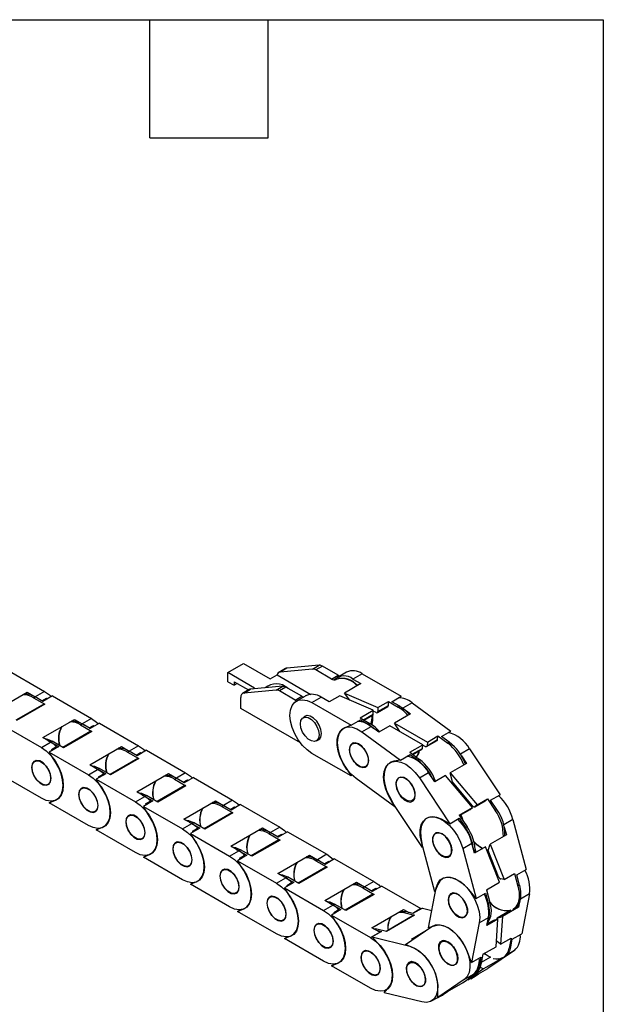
# Model space of a CAD drawing. Header units: millimetres. Extents: x 10 to 410, y 10 to 314.
# Tile 5 of 5: x 353 to 410, y 219 to 314. Entities that reach past the tile are written whole.
import ezdxf

# ---------------------------------------------------------------- set-up
doc = ezdxf.new("R2010")
doc.units = ezdxf.units.MM
doc.header["$LTSCALE"] = 1.5
doc.layers.add('TEXT', color=140, linetype='Continuous', lineweight=25)

msp = doc.modelspace()

# ---------------------------------------------------------------- linework, layer by layer
for p, q in [((351.796, 251.593), (355.577, 249.411)), ((373.299, 251.226), (374.814, 252.101)), ((375.876, 249.739), (373.299, 251.226)), ((373.299, 250.352), (373.299, 251.226)), ((374.814, 252.101), (377.392, 250.613)), ((378.871, 251.615), (378.235, 251.247)), ((378.996, 251.653), (378.36, 251.286)), ((381.489, 251.566), (378.36, 251.286)), ((382.126, 251.933), (378.996, 251.653)), ((381.489, 251.566), (382.126, 251.933)), ((382.429, 251.852), (381.792, 251.485)), ((383.323, 250.601), (381.792, 251.485)), ((383.959, 250.969), (382.429, 251.852)), ((384.77, 251.271), (383.876, 250.754)), ((373.299, 250.352), (373.905, 250.002)), ((373.905, 250.352), (375.294, 249.55)), ((373.905, 250.352), (373.905, 250.002)), ((377.392, 250.613), (378.073, 251.007)), ((378.073, 251.007), (381.329, 249.128)), ((383.323, 250.601), (383.959, 250.969)), ((383.715, 250.639), (383.549, 250.543)), ((383.777, 250.574), (383.747, 250.556)), ((386.27, 251.122), (385.376, 250.606)), ((385.376, 250.606), (386.14, 250.165)), ((386.27, 251.122), (390.051, 248.939)), ((350.858, 247.569), (353.919, 249.336)), ((353.919, 249.336), (354.683, 248.895)), ((355.577, 249.411), (354.683, 248.895)), ((374.208, 250.177), (373.905, 250.002)), ((375.356, 249.585), (374.719, 249.218)), ((374.845, 249.257), (375.481, 249.624)), ((377.974, 249.536), (374.845, 249.257)), ((378.61, 249.904), (375.481, 249.624)), ((375.714, 249.645), (375.876, 249.739)), ((377.974, 249.536), (378.61, 249.904)), ((378.913, 249.823), (378.277, 249.455)), ((379.807, 248.572), (378.277, 249.455)), ((380.444, 248.939), (378.913, 249.823)), ((386.14, 250.165), (384.567, 249.256)), ((354.517, 248.798), (354.668, 248.886)), ((354.517, 248.798), (355.608, 248.168)), ((355.433, 248.444), (354.668, 248.886)), ((355.335, 248.501), (355.768, 248.751)), ((355.394, 248.466), (355.768, 248.751)), ((356.342, 248.969), (355.433, 248.444)), ((355.768, 248.751), (355.843, 248.681)), ((356.342, 248.969), (360.123, 246.786)), ((374.542, 247.762), (374.542, 248.825)), ((379.807, 248.572), (380.444, 248.939)), ((380.815, 248.988), (379.921, 248.471)), ((381.421, 248.323), (382.315, 248.839)), ((383.079, 248.398), (382.315, 248.839)), ((384.118, 248.997), (383.079, 248.398)), ((387.345, 247.593), (384.118, 248.997)), ((384.567, 249.256), (387.794, 247.852)), ((385.087, 248.576), (384.567, 249.256)), ((387.794, 247.852), (388.803, 248.435)), ((388.803, 248.05), (388.803, 248.435)), ((388.803, 248.435), (389.755, 247.886)), ((389.141, 248.414), (390.051, 248.939)), ((389.906, 247.973), (389.141, 248.414)), ((355.501, 248.179), (352.817, 246.63)), ((355.608, 248.168), (352.88, 246.594)), ((380.303, 244.436), (374.542, 247.762)), ((381.421, 248.323), (385.202, 246.14)), ((386.076, 246.86), (387.345, 247.593)), ((387.345, 247.208), (387.345, 247.593)), ((387.621, 247.368), (387.345, 247.488)), ((387.743, 247.366), (388.759, 247.952)), ((387.794, 247.467), (388.803, 248.05)), ((387.794, 247.852), (387.794, 247.467)), ((389.906, 247.973), (389.755, 247.886)), ((391.093, 248.317), (390.199, 247.8)), ((390.199, 247.8), (390.957, 247.247)), ((391.093, 248.317), (394.841, 245.581)), ((355.404, 244.945), (358.464, 246.712)), ((358.464, 246.712), (359.229, 246.27)), ((360.123, 246.786), (359.229, 246.27)), ((380.923, 247.07), (380.566, 246.864)), ((385.202, 246.14), (386.111, 246.665)), ((386.076, 246.86), (387.027, 246.311)), ((386.111, 246.665), (386.876, 246.224)), ((386.409, 246.668), (387.345, 247.208)), ((386.472, 246.632), (387.295, 247.107)), ((390.957, 247.247), (389.383, 246.339)), ((351.493, 246.17), (355.274, 243.987)), ((360.046, 245.555), (357.363, 244.006)), ((360.153, 245.544), (357.426, 243.97)), ((359.062, 246.174), (359.214, 246.262)), ((359.062, 246.174), (360.153, 245.544)), ((359.979, 245.82), (359.214, 246.262)), ((359.881, 245.877), (360.314, 246.127)), ((359.94, 245.842), (360.314, 246.127)), ((360.888, 246.345), (359.979, 245.82)), ((360.314, 246.127), (360.389, 246.057)), ((360.888, 246.345), (364.669, 244.162)), ((385.202, 246.14), (384.592, 245.885)), ((386.244, 245.517), (387.138, 246.033)), ((386.244, 245.517), (389.993, 242.782)), ((387.027, 246.311), (386.876, 246.224)), ((387.896, 245.48), (387.138, 246.033)), ((388.935, 246.08), (387.896, 245.48)), ((392.138, 244.263), (388.935, 246.08)), ((389.383, 246.339), (392.586, 244.521)), ((389.914, 245.524), (389.383, 246.339)), ((393.932, 245.056), (394.841, 245.581)), ((356.168, 244.503), (355.404, 244.945)), ((355.93, 244.641), (356.183, 244.512)), ((356.183, 244.512), (356.335, 244.6)), ((357.426, 243.97), (356.335, 244.6)), ((381.851, 244.637), (382.208, 244.843)), ((392.495, 244.087), (393.509, 244.672)), ((392.543, 244.165), (393.552, 244.748)), ((392.586, 244.521), (393.595, 245.104)), ((393.552, 244.748), (393.595, 245.104)), ((393.595, 245.104), (394.539, 244.416)), ((394.69, 244.503), (393.932, 245.056)), ((355.274, 243.987), (356.168, 244.503)), ((356.948, 244.071), (356.039, 243.546)), ((356.183, 244.512), (356.948, 244.071)), ((356.253, 243.782), (356.753, 244.071)), ((356.307, 243.732), (356.253, 243.782)), ((356.753, 244.071), (356.307, 243.732)), ((359.949, 242.321), (363.01, 244.088)), ((363.01, 244.088), (363.775, 243.646)), ((363.608, 243.55), (363.76, 243.637)), ((364.524, 243.196), (363.76, 243.637)), ((364.669, 244.162), (363.775, 243.646)), ((365.433, 243.721), (364.524, 243.196)), ((365.433, 243.721), (369.214, 241.538)), ((385.468, 244.446), (385.324, 244.363)), ((390.868, 243.53), (392.138, 244.263)), ((391.121, 243.345), (392.094, 243.906)), ((391.161, 243.316), (392.047, 243.828)), ((392.094, 243.906), (392.138, 244.263)), ((392.351, 244.1), (392.133, 244.224)), ((392.586, 244.521), (392.543, 244.165)), ((394.69, 244.503), (394.539, 244.416)), ((396.651, 243.86), (395.762, 243.347)), ((396.651, 243.86), (399.597, 239.422)), ((354.776, 242.735), (354.632, 242.651)), ((356.649, 242.587), (356.039, 243.546)), ((356.039, 243.546), (359.82, 241.363)), ((364.592, 242.931), (361.909, 241.382)), ((364.699, 242.92), (361.972, 241.346)), ((363.608, 243.55), (364.699, 242.92)), ((364.427, 243.252), (364.86, 243.502)), ((364.486, 243.218), (364.86, 243.502)), ((364.86, 243.502), (364.934, 243.433)), ((385.202, 241.241), (381.421, 243.424)), ((389.993, 242.782), (389.319, 242.661)), ((389.993, 242.782), (390.902, 243.307)), ((390.868, 243.53), (391.811, 242.841)), ((390.902, 243.307), (391.66, 242.754)), ((391.811, 242.841), (391.66, 242.754)), ((395.87, 243.174), (396.353, 242.446)), ((359.82, 241.363), (360.714, 241.879)), ((360.714, 241.879), (359.949, 242.321)), ((360.476, 242.017), (360.729, 241.888)), ((360.729, 241.888), (360.881, 241.975)), ((360.729, 241.888), (361.494, 241.447)), ((361.972, 241.346), (360.881, 241.975)), ((384.592, 242.2), (385.202, 241.241)), ((386.609, 242.136), (386.754, 242.219)), ((389.133, 242.61), (388.973, 242.518)), ((396.353, 242.446), (394.779, 241.538)), ((355.274, 239.088), (351.493, 241.271)), ((361.494, 241.447), (360.585, 240.922)), ((361.195, 239.962), (360.585, 240.922)), ((360.585, 240.922), (364.366, 238.739)), ((360.799, 241.158), (361.299, 241.447)), ((360.873, 241.088), (360.799, 241.158)), ((361.299, 241.447), (360.853, 241.108)), ((364.495, 239.696), (367.556, 241.463)), ((367.556, 241.463), (368.32, 241.022)), ((368.154, 240.926), (368.305, 241.013)), ((368.154, 240.926), (369.245, 240.296)), ((369.07, 240.572), (368.305, 241.013)), ((369.214, 241.538), (368.32, 241.022)), ((368.972, 240.628), (369.405, 240.878)), ((369.032, 240.594), (369.405, 240.878)), ((369.979, 241.097), (369.07, 240.572)), ((369.405, 240.878), (369.48, 240.809)), ((369.979, 241.097), (373.76, 238.914)), ((385.307, 241.302), (385.202, 241.241)), ((389.437, 238.245), (385.689, 240.981)), ((391.802, 241.061), (392.696, 241.577)), ((391.802, 241.061), (394.748, 236.623)), ((393.292, 240.68), (392.696, 241.577)), ((394.331, 241.279), (393.292, 240.68)), ((396.933, 238.188), (394.331, 241.279)), ((394.779, 241.538), (397.382, 238.447)), ((394.993, 240.663), (394.779, 241.538)), ((355.917, 240.424), (356.062, 240.508)), ((359.322, 240.111), (359.177, 240.027)), ((369.138, 240.307), (366.455, 238.758)), ((369.245, 240.296), (366.517, 238.721)), ((396.938, 238.352), (394.993, 240.663)), ((356.039, 238.647), (356.649, 238.902)), ((364.366, 238.739), (365.26, 239.255)), ((365.26, 239.255), (364.495, 239.696)), ((365.022, 239.392), (365.275, 239.264)), ((365.275, 239.264), (365.426, 239.351)), ((365.275, 239.264), (366.039, 238.822)), ((366.517, 238.721), (365.426, 239.351)), ((369.041, 237.072), (372.101, 238.839)), ((372.101, 238.839), (372.866, 238.398)), ((373.76, 238.914), (372.866, 238.398)), ((388.901, 239.249), (389.437, 238.245)), ((391.116, 238.847), (391.305, 238.956)), ((395.869, 239.621), (395.761, 239.549)), ((395.779, 239.559), (395.875, 239.615)), ((395.787, 239.55), (395.876, 239.614)), ((397.162, 238.26), (398.171, 238.842)), ((397.173, 238.268), (398.182, 238.85)), ((397.382, 238.447), (398.391, 239.03)), ((398.171, 238.842), (398.182, 238.85)), ((398.182, 238.85), (398.391, 239.03)), ((398.391, 239.03), (399.132, 237.913)), ((398.688, 238.898), (399.597, 239.422)), ((399.284, 238), (398.688, 238.898)), ((356.039, 238.647), (356.308, 238.802)), ((359.82, 236.464), (356.039, 238.647)), ((360.463, 237.8), (360.607, 237.884)), ((366.039, 238.822), (365.13, 238.298)), ((365.74, 237.338), (365.13, 238.298)), ((365.13, 238.298), (368.911, 236.115)), ((365.344, 238.534), (365.844, 238.823)), ((365.399, 238.484), (365.344, 238.534)), ((365.844, 238.823), (365.399, 238.484)), ((372.699, 238.302), (372.851, 238.389)), ((372.699, 238.302), (373.79, 237.672)), ((373.616, 237.948), (372.851, 238.389)), ((373.518, 238.004), (373.951, 238.254)), ((373.577, 237.97), (373.951, 238.254)), ((374.525, 238.472), (373.616, 237.948)), ((373.951, 238.254), (374.026, 238.184)), ((374.525, 238.472), (378.306, 236.29)), ((392.089, 234.341), (389.143, 238.779)), ((389.48, 238.27), (389.437, 238.245)), ((395.663, 237.455), (396.933, 238.188)), ((395.691, 237.413), (396.724, 238.009)), ((395.692, 237.412), (396.713, 238.001)), ((396.724, 238.009), (396.933, 238.188)), ((397.382, 238.447), (397.173, 238.268)), ((399.284, 238), (399.132, 237.913)), ((363.868, 237.486), (363.723, 237.403)), ((369.805, 236.631), (369.041, 237.072)), ((373.683, 237.682), (371, 236.134)), ((373.79, 237.672), (371.063, 236.097)), ((394.748, 236.623), (393.943, 237.057)), ((394.748, 236.623), (395.657, 237.148)), ((395.657, 237.148), (396.253, 236.251)), ((395.663, 237.455), (396.405, 236.338)), ((395.912, 237.08), (395.98, 237.119)), ((400.839, 237.042), (399.952, 236.53)), ((400.839, 237.042), (402.125, 232.194)), ((360.585, 236.022), (361.195, 236.277)), ((360.585, 236.022), (360.853, 236.178)), ((364.366, 233.84), (360.585, 236.022)), ((368.911, 236.115), (369.805, 236.631)), ((369.567, 236.768), (369.821, 236.64)), ((370.585, 236.198), (369.676, 235.673)), ((369.821, 236.64), (369.972, 236.727)), ((369.821, 236.64), (370.585, 236.198)), ((369.89, 235.91), (370.39, 236.198)), ((370.39, 236.198), (369.944, 235.859)), ((371.063, 236.097), (369.972, 236.727)), ((373.586, 234.448), (376.647, 236.215)), ((376.647, 236.215), (377.412, 235.774)), ((378.306, 236.29), (377.412, 235.774)), ((396.405, 236.338), (396.253, 236.251)), ((400.006, 236.297), (400.205, 235.545)), ((365.008, 235.176), (365.153, 235.259)), ((370.286, 234.714), (369.676, 235.673)), ((369.676, 235.673), (373.457, 233.491)), ((369.965, 235.84), (369.89, 235.91)), ((378.229, 235.058), (375.546, 233.509)), ((378.336, 235.048), (375.609, 233.473)), ((377.245, 235.677), (377.397, 235.765)), ((377.245, 235.677), (378.336, 235.048)), ((378.161, 235.323), (377.397, 235.765)), ((378.064, 235.38), (378.497, 235.63)), ((378.123, 235.346), (378.497, 235.63)), ((379.07, 235.848), (378.161, 235.323)), ((378.497, 235.63), (378.571, 235.56)), ((379.07, 235.848), (382.851, 233.666)), ((391.943, 235.34), (392.089, 234.341)), ((393.464, 235.752), (393.372, 235.698)), ((400.205, 235.545), (398.632, 234.637)), ((368.413, 234.862), (368.269, 234.779)), ((374.351, 234.007), (373.586, 234.448)), ((374.113, 234.144), (374.366, 234.015)), ((374.366, 234.015), (374.518, 234.103)), ((375.609, 233.473), (374.518, 234.103)), ((393.287, 230.031), (392.001, 234.879)), ((392.136, 234.369), (392.089, 234.341)), ((395.99, 234.243), (396.884, 234.759)), ((395.99, 234.243), (397.276, 229.395)), ((397.144, 233.778), (396.884, 234.759)), ((398.183, 234.378), (397.144, 233.778)), ((399.543, 230.98), (398.183, 234.378)), ((398.455, 234.064), (398.292, 234.106)), ((398.297, 234.093), (398.453, 234.055)), ((398.446, 234.034), (398.632, 234.637)), ((398.632, 234.637), (399.992, 231.238)), ((365.13, 233.398), (365.74, 233.653)), ((365.13, 233.398), (365.399, 233.553)), ((368.911, 231.216), (365.13, 233.398)), ((373.457, 233.491), (374.351, 234.007)), ((375.131, 233.574), (374.222, 233.049)), ((374.366, 234.015), (375.131, 233.574)), ((374.436, 233.286), (374.936, 233.574)), ((374.49, 233.235), (374.436, 233.286)), ((374.936, 233.574), (374.49, 233.235)), ((378.132, 231.824), (381.193, 233.591)), ((381.193, 233.591), (381.957, 233.149)), ((381.791, 233.053), (381.942, 233.141)), ((382.707, 232.699), (381.942, 233.141)), ((382.851, 233.666), (381.957, 233.149)), ((383.616, 233.224), (382.707, 232.699)), ((383.616, 233.224), (387.397, 231.041)), ((394.657, 233.471), (394.8, 233.554)), ((399.463, 231.493), (398.446, 234.034)), ((369.554, 232.552), (369.699, 232.635)), ((372.959, 232.238), (372.814, 232.155)), ((374.832, 232.09), (374.222, 233.049)), ((374.222, 233.049), (378.003, 230.866)), ((382.775, 232.434), (380.092, 230.885)), ((382.882, 232.423), (380.154, 230.849)), ((381.791, 233.053), (382.882, 232.423)), ((382.609, 232.756), (383.042, 233.006)), ((382.669, 232.721), (383.042, 233.006)), ((383.042, 233.006), (383.117, 232.936)), ((401.216, 231.669), (402.125, 232.194)), ((378.003, 230.866), (378.897, 231.383)), ((378.897, 231.383), (378.132, 231.824)), ((378.659, 231.52), (378.912, 231.391)), ((378.912, 231.391), (379.063, 231.479)), ((378.912, 231.391), (379.677, 230.95)), ((380.154, 230.849), (379.063, 231.479)), ((399.992, 231.238), (399.678, 231.288)), ((399.992, 231.238), (401.001, 231.821)), ((401.001, 231.821), (401.325, 230.601)), ((401.476, 230.688), (401.216, 231.669)), ((369.676, 230.774), (370.286, 231.029)), ((369.676, 230.774), (369.945, 230.929)), ((373.457, 228.591), (369.676, 230.774)), ((379.677, 230.95), (378.767, 230.425)), ((379.378, 229.466), (378.767, 230.425)), ((378.767, 230.425), (382.548, 228.242)), ((378.981, 230.661), (379.481, 230.95)), ((379.056, 230.592), (378.981, 230.661)), ((379.481, 230.95), (379.036, 230.611)), ((382.678, 229.2), (385.739, 230.967)), ((385.739, 230.967), (386.503, 230.525)), ((386.336, 230.429), (386.488, 230.517)), ((386.336, 230.429), (387.427, 229.799)), ((387.253, 230.075), (386.488, 230.517)), ((387.397, 231.041), (386.503, 230.525)), ((387.155, 230.132), (387.588, 230.381)), ((387.214, 230.097), (387.588, 230.381)), ((388.162, 230.6), (387.253, 230.075)), ((387.588, 230.381), (387.663, 230.312)), ((388.162, 230.6), (391.943, 228.417)), ((392.683, 226.569), (393.43, 230.417)), ((393.574, 230.735), (393.287, 230.031)), ((398.273, 230.246), (399.543, 230.98)), ((401.476, 230.688), (401.325, 230.601)), ((374.1, 229.928), (374.245, 230.011)), ((377.505, 229.614), (377.36, 229.53)), ((387.32, 229.81), (384.637, 228.261)), ((387.427, 229.799), (384.7, 228.225)), ((393.364, 230.076), (393.287, 230.031)), ((395.052, 229.934), (394.899, 229.846)), ((397.276, 229.395), (396.574, 230.256)), ((397.276, 229.395), (398.186, 229.919)), ((398.186, 229.919), (398.446, 228.939)), ((398.273, 230.246), (398.597, 229.026)), ((402.438, 229.847), (401.565, 229.342)), ((402.438, 229.847), (401.69, 225.998)), ((374.222, 228.15), (374.832, 228.405)), ((382.548, 228.242), (383.442, 228.758)), ((383.442, 228.758), (382.678, 229.2)), ((383.204, 228.896), (383.458, 228.767)), ((383.458, 228.767), (383.609, 228.855)), ((383.458, 228.767), (384.222, 228.326)), ((384.7, 228.225), (383.609, 228.855)), ((391.943, 228.417), (391.154, 227.962)), ((392.093, 228.479), (391.184, 227.954)), ((392.093, 228.479), (393.01, 228.253)), ((398.597, 229.026), (398.446, 228.939)), ((401.393, 228.552), (399.819, 227.644)), ((401.393, 228.552), (401.023, 228.434)), ((401.493, 229.068), (401.393, 228.552)), ((374.222, 228.15), (374.49, 228.305)), ((378.003, 225.967), (374.222, 228.15)), ((384.222, 228.326), (383.313, 227.801)), ((383.923, 226.841), (383.313, 227.801)), ((383.313, 227.801), (387.094, 225.618)), ((383.527, 228.037), (384.027, 228.326)), ((383.602, 227.968), (383.527, 228.037)), ((384.027, 228.326), (383.581, 227.987)), ((387.223, 226.576), (390.284, 228.343)), ((391.281, 227.783), (388.581, 226.224)), ((391.346, 227.789), (388.619, 226.215)), ((390.284, 228.343), (390.788, 228.052)), ((390.297, 228.048), (390.449, 228.135)), ((390.297, 228.048), (391.346, 227.789)), ((391.184, 227.954), (390.449, 228.135)), ((396.185, 227.619), (396.264, 227.664)), ((397.589, 227.047), (398.483, 227.563)), ((398.332, 226.785), (398.483, 227.563)), ((399.304, 227.366), (399.312, 227.502)), ((400.64, 228.268), (399.312, 227.502)), ((399.312, 227.502), (399.819, 227.644)), ((399.819, 227.644), (399.657, 224.994)), ((400.59, 228.253), (400.64, 228.268)), ((378.646, 227.303), (378.79, 227.387)), ((382.05, 226.99), (381.906, 226.906)), ((387.988, 226.134), (387.223, 226.576)), ((387.331, 226.514), (387.57, 226.473)), ((387.486, 226.424), (387.57, 226.473)), ((388.619, 226.215), (387.57, 226.473)), ((390.452, 224.963), (393.016, 226.691)), ((393.319, 226.772), (392.683, 226.569)), ((397.589, 227.047), (396.841, 223.199)), ((399.371, 227.385), (398.332, 226.785)), ((398.365, 226.955), (398.863, 227.243)), ((399.371, 227.385), (398.863, 227.243)), ((399.209, 224.735), (399.371, 227.385)), ((378.767, 225.526), (379.378, 225.781)), ((378.767, 225.526), (379.036, 225.681)), ((382.548, 223.343), (378.767, 225.526)), ((387.094, 225.618), (387.988, 226.134)), ((388.154, 226.205), (387.244, 225.68)), ((387.976, 224.868), (387.244, 225.68)), ((387.244, 225.68), (390.879, 224.785)), ((387.652, 226.328), (388.154, 226.205)), ((391.038, 225.482), (392.326, 226.226)), ((399.657, 224.994), (400.666, 225.576)), ((400.666, 225.576), (400.478, 224.608)), ((400.781, 225.473), (401.69, 225.998)), ((383.191, 224.679), (383.336, 224.763)), ((391.252, 224.607), (390.452, 224.963)), ((391.173, 225.449), (391.038, 225.482)), ((394.164, 225.333), (393.968, 225.219)), ((394.144, 225.333), (394.133, 225.315)), ((397.939, 224.002), (399.209, 224.735)), ((399.657, 224.994), (399.331, 225.258)), ((400.63, 224.695), (400.478, 224.608)), ((400.63, 224.695), (400.781, 225.473)), ((386.596, 224.366), (386.451, 224.282)), ((396.841, 223.199), (396.447, 224.238)), ((396.841, 223.199), (397.751, 223.724)), ((397.751, 223.724), (397.599, 222.946)), ((397.939, 224.002), (397.751, 223.033)), ((398.666, 223.734), (397.789, 223.228)), ((400.983, 224.368), (398.419, 222.639)), ((398.604, 223.762), (398.666, 223.734)), ((399.754, 223.626), (399.57, 223.502)), ((399.899, 223.695), (400.05, 223.782)), ((400.983, 224.368), (400.277, 223.96)), ((383.313, 222.902), (383.923, 223.157)), ((383.313, 222.902), (383.582, 223.057)), ((387.094, 220.719), (383.313, 222.902)), ((391.074, 223.295), (390.85, 223.166)), ((391.032, 223.296), (391.011, 223.259)), ((397.751, 223.033), (397.599, 222.946)), ((397.681, 222.773), (397.997, 222.594)), ((399.57, 223.502), (397.997, 222.594)), ((399.57, 223.502), (399.445, 223.558)), ((387.737, 222.055), (387.882, 222.139)), ((396.027, 221.271), (397.548, 222.335)), ((396.134, 221.569), (397.028, 222.085)), ((397.997, 222.594), (396.476, 221.53)), ((396.476, 221.53), (397.485, 222.113)), ((397.548, 222.335), (396.51, 221.735)), ((396.51, 221.735), (397.028, 222.085)), ((396.78, 221.641), (396.932, 221.728)), ((397.485, 222.113), (396.839, 221.678)), ((396.991, 221.765), (396.839, 221.678)), ((396.991, 221.765), (396.932, 221.728)), ((396.991, 221.765), (397.509, 222.115)), ((397.02, 222.033), (397.171, 222.12)), ((397.548, 222.335), (397.469, 222.38)), ((397.509, 222.115), (398.419, 222.639)), ((388.414, 220.295), (388.855, 220.818)), ((396.134, 221.569), (393.57, 219.84)), ((393.57, 219.84), (393.597, 220.754)), ((394.757, 220.538), (396.027, 221.271)), ((396.476, 221.53), (396.452, 221.568)), ((392.048, 219.401), (388.414, 220.295)), ((388.594, 220.57), (388.696, 220.629)), ((392.964, 219.495), (393.57, 219.845)), ((393.57, 219.84), (394.479, 220.365)), ((393.96, 220.016), (393.617, 219.868)), ((393.901, 219.979), (394.053, 220.066)), ((394.479, 220.365), (393.96, 220.016)), ((394.112, 220.103), (393.96, 220.016)), ((394.112, 220.103), (394.053, 220.066)), ((394.757, 220.538), (394.112, 220.103))]:
    msp.add_line(p, q)
at = {"flags": 128}
for points in [[(378.996, 251.653), (378.931, 251.641), (378.871, 251.615)], [(355.577, 249.411), (356.049, 249.077), (356.237, 248.908)], [(381.421, 243.424), (380.949, 243.758), (380.5, 244.198), (380.098, 244.722), (379.762, 245.303), (379.51, 245.914), (379.353, 246.522), (379.299, 247.098), (379.353, 247.612), (379.51, 248.039), (379.762, 248.358), (380.098, 248.552), (380.5, 248.612), (380.949, 248.534), (381.421, 248.323)], [(389.668, 248.11), (389.926, 247.979), (390.199, 247.8)], [(389.906, 247.973), (390.402, 247.619), (390.842, 247.181)], [(360.123, 246.786), (360.595, 246.453), (360.783, 246.284)], [(382.118, 245.226), (382.063, 244.899), (381.905, 244.674), (381.663, 244.579), (381.367, 244.626), (381.051, 244.808), (380.754, 245.104), (380.512, 245.478), (380.354, 245.885), (380.3, 246.276), (380.354, 246.603), (380.512, 246.828), (380.754, 246.922), (381.051, 246.876), (381.367, 246.694), (381.663, 246.398), (381.905, 246.024), (382.063, 245.617), (382.118, 245.226)], [(381.919, 244.676), (382.135, 244.77), (382.296, 245), (382.353, 245.335), (382.296, 245.736), (382.135, 246.153), (381.887, 246.536), (381.583, 246.84), (381.259, 247.026), (380.955, 247.074), (380.707, 246.977), (380.633, 246.903)], [(385.689, 240.981), (385.228, 241.379), (384.804, 241.871), (384.438, 242.433), (384.149, 243.035), (383.951, 243.648), (383.854, 244.241), (383.863, 244.784), (383.978, 245.25), (384.192, 245.616), (384.495, 245.863), (384.872, 245.979), (385.304, 245.959), (385.769, 245.802), (386.244, 245.517)], [(384.592, 245.885), (384.283, 245.683), (384.052, 245.368), (383.909, 244.956), (383.86, 244.465), (383.909, 243.918), (384.052, 243.341), (384.283, 242.759), (384.592, 242.2)], [(386.876, 246.224), (387.371, 245.87), (387.417, 245.83)], [(355.511, 244.883), (355.863, 244.811), (356.335, 244.6)], [(355.274, 243.987), (355.746, 243.653), (356.195, 243.213), (356.597, 242.689), (356.933, 242.108), (357.186, 241.497), (357.342, 240.889), (357.396, 240.313), (357.342, 239.799), (357.186, 239.371), (356.933, 239.053), (356.597, 238.859), (356.195, 238.799), (355.746, 238.877), (355.274, 239.088)], [(364.669, 244.162), (365.141, 243.828), (365.328, 243.66)], [(385.043, 243.923), (385.057, 243.542), (385.18, 243.125), (385.399, 242.723), (385.686, 242.385), (386.007, 242.151), (386.323, 242.049), (386.596, 242.092), (386.793, 242.275), (386.89, 242.575), (386.876, 242.956), (386.753, 243.373), (386.534, 243.775), (386.247, 244.113), (385.926, 244.347), (385.61, 244.449), (385.337, 244.406), (385.14, 244.223), (385.043, 243.923)], [(386.876, 242.724), (386.821, 242.397), (386.663, 242.172), (386.421, 242.078), (386.124, 242.124), (385.809, 242.306), (385.512, 242.602), (385.27, 242.976), (385.112, 243.383), (385.057, 243.774), (385.112, 244.101), (385.27, 244.326), (385.512, 244.421), (385.809, 244.374), (386.124, 244.192), (386.421, 243.896), (386.663, 243.522), (386.821, 243.115), (386.876, 242.724)], [(356.206, 241), (356.15, 241.4), (355.988, 241.817), (355.74, 242.201), (355.436, 242.504), (355.112, 242.691), (354.808, 242.739), (354.56, 242.641), (354.399, 242.411), (354.342, 242.076), (354.399, 241.675), (354.56, 241.258), (354.808, 240.875), (355.112, 240.571), (355.436, 240.385), (355.74, 240.337), (355.988, 240.434), (356.15, 240.664), (356.206, 241)], [(354.365, 242.063), (354.42, 242.39), (354.578, 242.615), (354.82, 242.709), (355.116, 242.663), (355.432, 242.48), (355.729, 242.184), (355.971, 241.81), (356.129, 241.404), (356.183, 241.013), (356.129, 240.685), (355.971, 240.461), (355.729, 240.366), (355.432, 240.413), (355.116, 240.595), (354.82, 240.891), (354.578, 241.265), (354.42, 241.672), (354.365, 242.063)], [(389.143, 238.779), (388.808, 239.361), (388.557, 239.972), (388.402, 240.58), (388.351, 241.155), (388.406, 241.668), (388.565, 242.093), (388.82, 242.409), (389.157, 242.601), (389.56, 242.658), (390.009, 242.578), (390.482, 242.364), (390.953, 242.028), (391.401, 241.586), (391.802, 241.061)], [(389.319, 242.661), (388.97, 242.532), (388.69, 242.284), (388.492, 241.929), (388.385, 241.484), (388.374, 240.969), (388.46, 240.407), (388.638, 239.825), (388.901, 239.249)], [(356.649, 238.902), (356.958, 239.104), (357.189, 239.419), (357.332, 239.831), (357.38, 240.322), (357.332, 240.868), (357.189, 241.446), (356.958, 242.027), (356.649, 242.587)], [(360.056, 242.259), (360.409, 242.187), (360.881, 241.975)], [(359.82, 241.363), (360.292, 241.029), (360.74, 240.589), (361.143, 240.065), (361.479, 239.483), (361.731, 238.873), (361.888, 238.265), (361.941, 237.689), (361.888, 237.175), (361.731, 236.747), (361.479, 236.429), (361.143, 236.235), (360.74, 236.175), (360.292, 236.253), (359.82, 236.464)], [(369.214, 241.538), (369.686, 241.204), (369.874, 241.036)], [(389.746, 241.014), (389.59, 240.776), (389.541, 240.435), (389.604, 240.033), (389.771, 239.616), (390.023, 239.236), (390.33, 238.939), (390.653, 238.76), (390.955, 238.721), (391.199, 238.826), (391.355, 239.064), (391.404, 239.404), (391.341, 239.807), (391.174, 240.224), (390.922, 240.603), (390.615, 240.901), (390.292, 241.08), (389.99, 241.119), (389.746, 241.014)], [(391.374, 239.303), (391.279, 239.01), (391.087, 238.832), (390.821, 238.79), (390.512, 238.889), (390.199, 239.117), (389.919, 239.448), (389.706, 239.84), (389.585, 240.246), (389.572, 240.618), (389.667, 240.911), (389.859, 241.089), (390.125, 241.131), (390.434, 241.032), (390.747, 240.804), (391.027, 240.474), (391.24, 240.082), (391.361, 239.675), (391.374, 239.303)], [(360.752, 238.376), (360.696, 238.776), (360.534, 239.193), (360.286, 239.576), (359.982, 239.88), (359.658, 240.067), (359.354, 240.114), (359.106, 240.017), (358.944, 239.787), (358.888, 239.451), (358.944, 239.051), (359.106, 238.634), (359.354, 238.251), (359.658, 237.947), (359.982, 237.76), (360.286, 237.713), (360.534, 237.81), (360.696, 238.04), (360.752, 238.376)], [(358.911, 239.438), (358.966, 239.766), (359.124, 239.99), (359.365, 240.085), (359.662, 240.039), (359.978, 239.856), (360.275, 239.56), (360.516, 239.186), (360.674, 238.779), (360.729, 238.389), (360.674, 238.061), (360.516, 237.837), (360.275, 237.742), (359.978, 237.788), (359.662, 237.971), (359.365, 238.267), (359.124, 238.641), (358.966, 239.048), (358.911, 239.438)], [(361.195, 236.277), (361.503, 236.48), (361.735, 236.795), (361.878, 237.207), (361.926, 237.698), (361.878, 238.244), (361.735, 238.822), (361.503, 239.403), (361.195, 239.962)], [(364.602, 239.635), (364.954, 239.562), (365.426, 239.351)], [(373.76, 238.914), (374.232, 238.58), (374.42, 238.412)], [(364.366, 238.739), (364.838, 238.405), (365.286, 237.965), (365.688, 237.441), (366.024, 236.859), (366.277, 236.249), (366.434, 235.641), (366.487, 235.065), (366.434, 234.55), (366.277, 234.123), (366.024, 233.805), (365.688, 233.611), (365.286, 233.551), (364.838, 233.629), (364.366, 233.84)], [(365.298, 235.751), (365.241, 236.152), (365.08, 236.569), (364.832, 236.952), (364.527, 237.256), (364.204, 237.442), (363.9, 237.49), (363.652, 237.393), (363.49, 237.163), (363.434, 236.827), (363.49, 236.427), (363.652, 236.01), (363.9, 235.626), (364.204, 235.323), (364.527, 235.136), (364.832, 235.088), (365.08, 235.186), (365.241, 235.416), (365.298, 235.751)], [(363.457, 236.814), (363.511, 237.142), (363.669, 237.366), (363.911, 237.461), (364.208, 237.414), (364.524, 237.232), (364.82, 236.936), (365.062, 236.562), (365.22, 236.155), (365.275, 235.765), (365.22, 235.437), (365.062, 235.212), (364.82, 235.118), (364.524, 235.164), (364.208, 235.347), (363.911, 235.643), (363.669, 236.017), (363.511, 236.423), (363.457, 236.814)], [(365.74, 233.653), (366.049, 233.856), (366.28, 234.171), (366.423, 234.583), (366.472, 235.073), (366.423, 235.62), (366.28, 236.197), (366.049, 236.779), (365.74, 237.338)], [(369.148, 237.01), (369.5, 236.938), (369.972, 236.727)], [(392.001, 234.879), (391.89, 235.477), (391.885, 236.028), (391.986, 236.506), (392.187, 236.886), (392.48, 237.15), (392.848, 237.284), (393.274, 237.281), (393.736, 237.142), (394.211, 236.874), (394.675, 236.489), (395.105, 236.008), (395.48, 235.455), (395.78, 234.856), (395.99, 234.243)], [(393.943, 237.057), (393.496, 237.241), (393.073, 237.304), (392.693, 237.241), (392.373, 237.057), (392.129, 236.758), (391.972, 236.36), (391.909, 235.88), (391.943, 235.34)], [(395.98, 237.119), (395.846, 237.439), (395.824, 237.487)], [(368.911, 236.115), (369.383, 235.781), (369.832, 235.341), (370.234, 234.817), (370.57, 234.235), (370.823, 233.625), (370.979, 233.016), (371.033, 232.441), (370.979, 231.926), (370.823, 231.499), (370.57, 231.18), (370.234, 230.986), (369.832, 230.927), (369.383, 231.004), (368.911, 231.216)], [(378.306, 236.29), (378.778, 235.956), (378.965, 235.788)], [(393.678, 235.756), (393.398, 235.732), (393.189, 235.566), (393.078, 235.28), (393.077, 234.906), (393.187, 234.491), (393.395, 234.085), (393.675, 233.736), (393.994, 233.486), (394.312, 233.366), (394.593, 233.39), (394.801, 233.556), (394.913, 233.843), (394.913, 234.216), (394.803, 234.631), (394.596, 235.037), (394.316, 235.387), (393.997, 235.636), (393.678, 235.756)], [(394.723, 233.518), (394.485, 233.415), (394.191, 233.453), (393.875, 233.628), (393.576, 233.918), (393.33, 234.289), (393.167, 234.695), (393.105, 235.088), (393.154, 235.42), (393.306, 235.652), (393.544, 235.755), (393.838, 235.717), (394.154, 235.542), (394.453, 235.252), (394.699, 234.881), (394.862, 234.475), (394.923, 234.082), (394.875, 233.749), (394.723, 233.518)], [(369.843, 233.127), (369.787, 233.528), (369.625, 233.945), (369.377, 234.328), (369.073, 234.632), (368.75, 234.818), (368.445, 234.866), (368.198, 234.769), (368.036, 234.539), (367.979, 234.203), (368.036, 233.803), (368.198, 233.386), (368.445, 233.002), (368.75, 232.699), (369.073, 232.512), (369.377, 232.464), (369.625, 232.561), (369.787, 232.792), (369.843, 233.127)], [(368.002, 234.19), (368.057, 234.517), (368.215, 234.742), (368.457, 234.837), (368.753, 234.79), (369.069, 234.608), (369.366, 234.312), (369.608, 233.938), (369.766, 233.531), (369.821, 233.14), (369.766, 232.813), (369.608, 232.588), (369.366, 232.494), (369.069, 232.54), (368.753, 232.722), (368.457, 233.018), (368.215, 233.392), (368.057, 233.799), (368.002, 234.19)], [(370.286, 231.029), (370.595, 231.232), (370.826, 231.546), (370.969, 231.959), (371.018, 232.449), (370.969, 232.996), (370.826, 233.573), (370.595, 234.155), (370.286, 234.714)], [(373.694, 234.386), (374.046, 234.314), (374.518, 234.103)], [(397.291, 233.863), (397.252, 234.019), (397.182, 234.27)], [(373.457, 233.491), (373.929, 233.157), (374.377, 232.717), (374.78, 232.193), (375.116, 231.611), (375.368, 231.001), (375.525, 230.392), (375.578, 229.816), (375.525, 229.302), (375.368, 228.875), (375.116, 228.556), (374.78, 228.362), (374.377, 228.303), (373.929, 228.38), (373.457, 228.591)], [(382.851, 233.666), (383.324, 233.332), (383.511, 233.163)], [(374.389, 230.503), (374.333, 230.904), (374.171, 231.321), (373.923, 231.704), (373.619, 232.007), (373.295, 232.194), (372.991, 232.242), (372.743, 232.145), (372.581, 231.915), (372.525, 231.579), (372.581, 231.178), (372.743, 230.761), (372.991, 230.378), (373.295, 230.075), (373.619, 229.888), (373.923, 229.84), (374.171, 229.937), (374.333, 230.167), (374.389, 230.503)], [(372.548, 231.566), (372.603, 231.893), (372.761, 232.118), (373.002, 232.213), (373.299, 232.166), (373.615, 231.984), (373.912, 231.688), (374.153, 231.314), (374.311, 230.907), (374.366, 230.516), (374.311, 230.189), (374.153, 229.964), (373.912, 229.869), (373.615, 229.916), (373.299, 230.098), (373.002, 230.394), (372.761, 230.768), (372.603, 231.175), (372.548, 231.566)], [(374.832, 228.405), (375.14, 228.608), (375.372, 228.922), (375.515, 229.334), (375.563, 229.825), (375.515, 230.372), (375.372, 230.949), (375.14, 231.531), (374.832, 232.09)], [(378.239, 231.762), (378.591, 231.69), (379.063, 231.479)], [(393.43, 230.417), (393.576, 230.855), (393.818, 231.187), (394.146, 231.396), (394.541, 231.471), (394.986, 231.409), (395.456, 231.212), (395.929, 230.891), (396.382, 230.462), (396.79, 229.946), (397.134, 229.37), (397.397, 228.761), (397.565, 228.151), (397.631, 227.57), (397.589, 227.047)], [(396.574, 230.256), (396.159, 230.701), (395.716, 231.056), (395.264, 231.303), (394.825, 231.433), (394.419, 231.438), (394.065, 231.319), (393.779, 231.081), (393.574, 230.735)], [(378.003, 230.866), (378.475, 230.533), (378.923, 230.093), (379.325, 229.569), (379.661, 228.987), (379.914, 228.376), (380.071, 227.768), (380.124, 227.192), (380.071, 226.678), (379.914, 226.251), (379.661, 225.932), (379.325, 225.738), (378.923, 225.678), (378.475, 225.756), (378.003, 225.967)], [(387.397, 231.041), (387.869, 230.707), (388.057, 230.539)], [(401.325, 230.601), (401.435, 230.004), (401.44, 229.452), (401.339, 228.974), (401.138, 228.594), (400.845, 228.33), (400.83, 228.321)], [(401.476, 230.688), (401.589, 230.062), (401.586, 229.488), (401.467, 228.997), (401.237, 228.618), (401.023, 228.434)], [(378.935, 227.879), (378.878, 228.279), (378.717, 228.696), (378.469, 229.08), (378.165, 229.383), (377.841, 229.57), (377.537, 229.618), (377.289, 229.521), (377.127, 229.29), (377.071, 228.955), (377.127, 228.554), (377.289, 228.137), (377.537, 227.754), (377.841, 227.451), (378.165, 227.264), (378.469, 227.216), (378.717, 227.313), (378.878, 227.543), (378.935, 227.879)], [(377.094, 228.942), (377.148, 229.269), (377.306, 229.494), (377.548, 229.588), (377.845, 229.542), (378.161, 229.36), (378.457, 229.064), (378.699, 228.69), (378.857, 228.283), (378.912, 227.892), (378.857, 227.565), (378.699, 227.34), (378.457, 227.245), (378.161, 227.292), (377.845, 227.474), (377.548, 227.77), (377.306, 228.144), (377.148, 228.551), (377.094, 228.942)], [(379.378, 225.781), (379.686, 225.983), (379.917, 226.298), (380.06, 226.71), (380.109, 227.201), (380.06, 227.748), (379.917, 228.325), (379.686, 228.907), (379.378, 229.466)], [(395.694, 229.681), (395.371, 229.877), (395.064, 229.935), (394.811, 229.848), (394.642, 229.626), (394.578, 229.297), (394.627, 228.899), (394.782, 228.482), (395.024, 228.094), (395.326, 227.784), (395.649, 227.588), (395.956, 227.53), (396.209, 227.617), (396.377, 227.839), (396.441, 228.168), (396.393, 228.566), (396.238, 228.983), (395.996, 229.37), (395.694, 229.681)], [(395.851, 227.567), (395.54, 227.683), (395.229, 227.927), (394.956, 228.268), (394.753, 228.664), (394.646, 229.069), (394.647, 229.433), (394.755, 229.713), (394.959, 229.874), (395.232, 229.898), (395.543, 229.781), (395.854, 229.538), (396.127, 229.197), (396.33, 228.8), (396.437, 228.396), (396.437, 228.031), (396.328, 227.752), (396.125, 227.59), (395.851, 227.567)], [(382.785, 229.138), (383.137, 229.066), (383.609, 228.855)], [(382.548, 228.242), (383.02, 227.908), (383.469, 227.468), (383.871, 226.944), (384.207, 226.363), (384.46, 225.752), (384.617, 225.144), (384.67, 224.568), (384.617, 224.054), (384.46, 223.626), (384.207, 223.308), (383.871, 223.114), (383.469, 223.054), (383.02, 223.132), (382.548, 223.343)], [(389.849, 228.091), (389.858, 228.092), (390.297, 228.048)], [(390, 228.179), (390.192, 228.177), (390.449, 228.135)], [(383.48, 225.255), (383.424, 225.655), (383.262, 226.072), (383.014, 226.456), (382.71, 226.759), (382.387, 226.946), (382.082, 226.994), (381.835, 226.896), (381.673, 226.666), (381.617, 226.331), (381.673, 225.93), (381.835, 225.513), (382.082, 225.13), (382.387, 224.826), (382.71, 224.64), (383.014, 224.592), (383.262, 224.689), (383.424, 224.919), (383.48, 225.255)], [(381.639, 226.318), (381.694, 226.645), (381.852, 226.87), (382.094, 226.964), (382.391, 226.918), (382.706, 226.735), (383.003, 226.439), (383.245, 226.065), (383.403, 225.659), (383.458, 225.268), (383.403, 224.94), (383.245, 224.716), (383.003, 224.621), (382.706, 224.668), (382.391, 224.85), (382.094, 225.146), (381.852, 225.52), (381.694, 225.927), (381.639, 226.318)], [(383.923, 223.157), (384.232, 223.359), (384.463, 223.674), (384.606, 224.086), (384.655, 224.577), (384.606, 225.123), (384.463, 225.701), (384.232, 226.282), (383.923, 226.841)], [(393.016, 226.691), (393.376, 226.843), (393.795, 226.858), (394.254, 226.737), (394.728, 226.485), (395.195, 226.115), (395.631, 225.645), (396.014, 225.099), (396.325, 224.505), (396.548, 223.892), (396.672, 223.291), (396.691, 222.732), (396.604, 222.243), (396.415, 221.848), (396.134, 221.569)], [(396.447, 224.238), (396.184, 224.814), (395.85, 225.357), (395.458, 225.843), (395.027, 226.249), (394.578, 226.557), (394.129, 226.752), (393.703, 226.825), (393.319, 226.772)], [(387.094, 225.618), (387.566, 225.284), (388.015, 224.844), (388.417, 224.32), (388.753, 223.738), (389.005, 223.128), (389.162, 222.52), (389.215, 221.944), (389.162, 221.43), (389.005, 221.002), (388.753, 220.684), (388.417, 220.49), (388.015, 220.43), (387.566, 220.508), (387.094, 220.719)], [(388.855, 220.818), (389.061, 221.164), (389.176, 221.602), (389.196, 222.112), (389.119, 222.67), (388.948, 223.252), (388.693, 223.829), (388.363, 224.377), (387.976, 224.868)], [(390.879, 224.785), (391.347, 224.606), (391.822, 224.301), (392.278, 223.885), (392.693, 223.379), (393.047, 222.809), (393.322, 222.203), (393.503, 221.591), (393.582, 221.004), (393.555, 220.472), (393.423, 220.022), (393.192, 219.675), (392.875, 219.449), (392.488, 219.356), (392.048, 219.401)], [(395.207, 224.556), (394.935, 224.915), (394.619, 225.179), (394.298, 225.317), (394.011, 225.312), (393.791, 225.164), (393.666, 224.891), (393.651, 224.527), (393.747, 224.114), (393.943, 223.704), (394.216, 223.345), (394.531, 223.08), (394.852, 222.942), (395.14, 222.948), (395.359, 223.096), (395.484, 223.368), (395.5, 223.733), (395.403, 224.145), (395.207, 224.556)], [(394.431, 223.181), (394.137, 223.483), (393.9, 223.861), (393.749, 224.269), (393.702, 224.656), (393.764, 224.978), (393.929, 225.194), (394.176, 225.279), (394.475, 225.222), (394.791, 225.031), (395.085, 224.728), (395.321, 224.351), (395.472, 223.943), (395.52, 223.555), (395.457, 223.234), (395.293, 223.018), (395.046, 222.933), (394.747, 222.989), (394.431, 223.181)], [(388.026, 222.631), (387.97, 223.031), (387.808, 223.448), (387.56, 223.831), (387.256, 224.135), (386.932, 224.322), (386.628, 224.369), (386.38, 224.272), (386.218, 224.042), (386.162, 223.706), (386.218, 223.306), (386.38, 222.889), (386.628, 222.506), (386.932, 222.202), (387.256, 222.015), (387.56, 221.968), (387.808, 222.065), (387.97, 222.295), (388.026, 222.631)], [(386.22, 223.384), (386.187, 223.765), (386.264, 224.075), (386.44, 224.275), (386.696, 224.342), (386.999, 224.267), (387.314, 224.06), (387.602, 223.745), (387.83, 223.361), (387.968, 222.953), (388.001, 222.572), (387.925, 222.262), (387.748, 222.062), (387.493, 221.995), (387.189, 222.07), (386.874, 222.277), (386.586, 222.592), (386.359, 222.976), (386.22, 223.384)], [(398.641, 223.72), (398.453, 223.813), (398.059, 224.071)], [(398.07, 224.077), (398.152, 224.019), (398.604, 223.762)], [(392.359, 221.872), (392.218, 222.29), (391.985, 222.684), (391.689, 223.007), (391.366, 223.219), (391.055, 223.296), (390.793, 223.227), (390.612, 223.022), (390.534, 222.705), (390.568, 222.313), (390.71, 221.896), (390.943, 221.502), (391.238, 221.179), (391.561, 220.966), (391.872, 220.89), (392.134, 220.958), (392.315, 221.164), (392.393, 221.481), (392.359, 221.872)], [(390.876, 221.637), (390.685, 222.037), (390.591, 222.439), (390.606, 222.795), (390.727, 223.061), (390.942, 223.205), (391.222, 223.21), (391.535, 223.076), (391.843, 222.818), (392.109, 222.468), (392.3, 222.067), (392.394, 221.665), (392.379, 221.309), (392.257, 221.043), (392.043, 220.899), (391.763, 220.894), (391.45, 221.028), (391.142, 221.286), (390.876, 221.637)], [(396.839, 221.678), (396.48, 221.526), (396.365, 221.508)]]:
    msp.add_lwpolyline(points, dxfattribs=at)
for centre, radius, start, end in [((378.398, 250.96), 0.328, 96.66406, 171.78391), ((381.511, 251.04), 0.526, 57.65072, 92.35776), ((382.147, 251.408), 0.526, 57.65072, 92.35776), ((385.395, 249.935), 1.474, 53.60737, 115.08217), ((383.575, 250.955), 0.434, 234.52791, 293.38671), ((383.621, 250.875), 0.339, 257.71725, 297.48702), ((384.534, 249.558), 1.344, 51.24092, 133.28444), ((384.328, 248.79), 1.86, 38.81085, 108.21569), ((384.363, 248.82), 1.849, 38.57333, 108.4532), ((384.29, 251.53), 0.652, 239.48887, 255.44845), ((375.505, 249.323), 0.302, 94.57752, 119.73535), ((377.977, 248.457), 1.684, 48.52982, 129.81629), ((377.996, 249.011), 0.526, 57.65072, 92.35776), ((378.632, 249.378), 0.526, 57.65072, 92.35776), ((353.546, 247.304), 1.782, 57.00843, 92.02824), ((353.676, 247.312), 1.86, 57.76541, 91.27127), ((353.13, 246.214), 3.098, 54.33277, 59.90869), ((374.914, 248.886), 0.377, 100.54678, 189.25188), ((380.138, 249.134), 0.652, 239.48887, 255.44845), ((380.772, 249.493), 0.644, 239.38848, 255.54884), ((381.444, 247.695), 1.438, 52.73319, 115.95635), ((389.787, 246.726), 2.058, 50.60884, 90.13457), ((355.545, 248.081), 0.108, 54.38242, 114.30712), ((388.698, 248.038), 0.106, 305.01333, 6.29885), ((387.72, 244.531), 3.923, 40.78054, 58.764), ((358.092, 244.679), 1.782, 57.00843, 92.02824), ((358.222, 244.688), 1.86, 57.76541, 91.27127), ((385.834, 244.448), 2.053, 50.56026, 90.18315), ((384.87, 246.867), 2.355, 344.60607, 4.74517), ((384.919, 246.851), 2.398, 343.92475, 6.24016), ((359.238, 244.879), 2.311, 151.34671, 197.1213), ((359.303, 244.857), 2.354, 150.63537, 196.46147), ((357.676, 243.59), 3.098, 54.33277, 59.90869), ((360.091, 245.457), 0.108, 54.38242, 114.30712), ((384.993, 242.957), 3.923, 40.78054, 58.764), ((393.457, 244.751), 0.0948, 303.02294, 357.85391), ((393.725, 242.18), 3.374, 29.86307, 75.0327), ((354.437, 241.552), 3.422, 47.41288, 59.61441), ((362.638, 242.055), 1.782, 57.00843, 92.02824), ((362.767, 242.064), 1.86, 57.76541, 91.27127), ((362.222, 240.966), 3.098, 54.33277, 59.90869), ((390.351, 244.004), 1.503, 320.87607, 348.2687), ((390.427, 243.974), 1.406, 321.20207, 348.21502), ((391.575, 240.589), 4.841, 20.72686, 52.24267), ((391.753, 240.696), 4.809, 20.6214, 52.34813), ((363.784, 242.255), 2.311, 151.34671, 197.1213), ((363.849, 242.233), 2.354, 150.63537, 196.46147), ((364.636, 242.833), 0.108, 54.38242, 114.30712), ((389.764, 239.888), 3.384, 29.95198, 75.12947), ((388.762, 238.988), 4.752, 25.93736, 52.42657), ((388.847, 239.014), 4.841, 20.72686, 52.24267), ((358.983, 238.927), 3.422, 47.41288, 59.61441), ((368.33, 239.631), 2.311, 151.34671, 197.1213), ((368.395, 239.608), 2.354, 150.63537, 196.46147), ((367.183, 239.431), 1.782, 57.00843, 92.02824), ((367.313, 239.44), 1.86, 57.76541, 91.27127), ((366.767, 238.342), 3.098, 54.33277, 59.90869), ((369.182, 240.208), 0.108, 54.38242, 114.30712), ((363.529, 236.303), 3.422, 47.41288, 59.61441), ((396.071, 235.758), 4.938, 15.07627, 46.60352), ((372.875, 237.007), 2.311, 151.34671, 197.1213), ((372.94, 236.984), 2.354, 150.63537, 196.46147), ((371.729, 236.807), 1.782, 57.00843, 92.02824), ((371.859, 236.816), 1.86, 57.76541, 91.27127), ((371.313, 235.718), 3.098, 54.33277, 59.90869), ((395.742, 235.471), 4.178, 358.74548, 35.75831), ((395.933, 235.571), 4.138, 358.56351, 35.94027), ((373.728, 237.584), 0.108, 54.38242, 114.30712), ((392.091, 233.459), 4.967, 15.17061, 46.50918), ((395.779, 237.026), 0.221, 343.08892, 25.04839), ((368.075, 233.679), 3.422, 47.41288, 59.61441), ((376.404, 234.191), 1.86, 57.76541, 91.27127), ((392.457, 233.643), 4.605, 7.27629, 34.48672), ((393.015, 233.897), 4.178, 358.74548, 35.75831), ((377.421, 234.383), 2.311, 151.34671, 197.1213), ((377.486, 234.36), 2.354, 150.63537, 196.46147), ((376.275, 234.183), 1.782, 57.00843, 92.02824), ((375.859, 233.093), 3.098, 54.33277, 59.90869), ((378.273, 234.96), 0.108, 54.38242, 114.30712), ((399.499, 237.251), 3.384, 223.97192, 242.74417), ((399.52, 237.293), 3.445, 224.72342, 242.60046), ((372.62, 231.055), 3.422, 47.41288, 59.61441), ((380.82, 231.559), 1.782, 57.00843, 92.02824), ((380.95, 231.567), 1.86, 57.76541, 91.27127), ((380.404, 230.469), 3.098, 54.33277, 59.90869), ((381.967, 231.758), 2.311, 151.34671, 197.1213), ((382.032, 231.736), 2.354, 150.63537, 196.46147), ((382.819, 232.336), 0.108, 54.38242, 114.30712), ((377.166, 228.431), 3.422, 47.41288, 59.61441), ((398.716, 230.32), 3.752, 352.74768, 28.7499), ((385.366, 228.934), 1.782, 57.00843, 92.02824), ((385.496, 228.943), 1.86, 57.76541, 91.27127), ((384.95, 227.845), 3.098, 54.33277, 59.90869), ((386.512, 229.134), 2.311, 151.34671, 197.1213), ((386.577, 229.112), 2.354, 150.63537, 196.46147), ((387.365, 229.712), 0.108, 54.38242, 114.30712), ((394.679, 228.021), 3.832, 353.13788, 28.35971), ((381.712, 225.807), 3.422, 47.41288, 59.61441), ((396.608, 228.209), 2.151, 324.04744, 22.34604), ((396.024, 228.112), 2.559, 338.82013, 18.8557), ((400.377, 230.508), 2.306, 219.23357, 273.88639), ((400.273, 230.384), 2.155, 218.87338, 278.45637), ((390.821, 226.589), 2.066, 150.12373, 187.10185), ((390.734, 226.595), 1.966, 147.79948, 187.3909), ((391.322, 227.707), 0.0858, 73.36953, 118.37566), ((399.872, 225.639), 1.688, 311.14608, 9.27295), ((389.134, 220.677), 4.464, 0.98457, 61.66772), ((399.308, 224.729), 1.176, 251.84145, 354.101), ((399.377, 224.85), 1.262, 302.23521, 352.96536), ((395.855, 223.378), 1.747, 312.21466, 8.20437), ((396.421, 223.059), 1.184, 289.74251, 354.50855), ((396.491, 223.193), 1.27, 302.40303, 352.79755)]:
    msp.add_arc(centre, radius, start, end)
for centre, major_axis, ratio, start_param, end_param in [((387.621, 247.543), (-0.133, 0.17), 0.651026, 2.26408, 3.834877), ((387.173, 247.284), (-0.133, 0.17), 0.651026, 3.049397, 3.834877), ((391.923, 244.003), (-0.135, 0.168), 0.638197, 3.04291, 3.697141), ((392.371, 244.262), (-0.135, 0.168), 0.638197, 2.126345, 3.697141), ((397.033, 238.433), (-0.139, 0.166), 0.578329, 1.579016, 3.149812), ((399.605, 231.47), (-0.133, 0.17), 0.52093, 1.058028, 2.628824), ((399.339, 225.4), (-0.122, 0.177), 0.479289, 1.504255, 2.117619)]:
    msp.add_ellipse(centre, major_axis=major_axis, ratio=ratio, start_param=start_param, end_param=end_param)
at = {"layer": 'TEXT'}
for p, q in [((9.525, 314.325), (409.575, 314.325)), ((365.76, 302.895), (365.76, 314.325)), ((377.19, 302.895), (377.19, 314.325)), ((409.575, 314.325), (409.575, 9.525)), ((365.76, 302.895), (377.19, 302.895))]:
    msp.add_line(p, q, dxfattribs=at)

doc.saveas('drawing.dxf')
